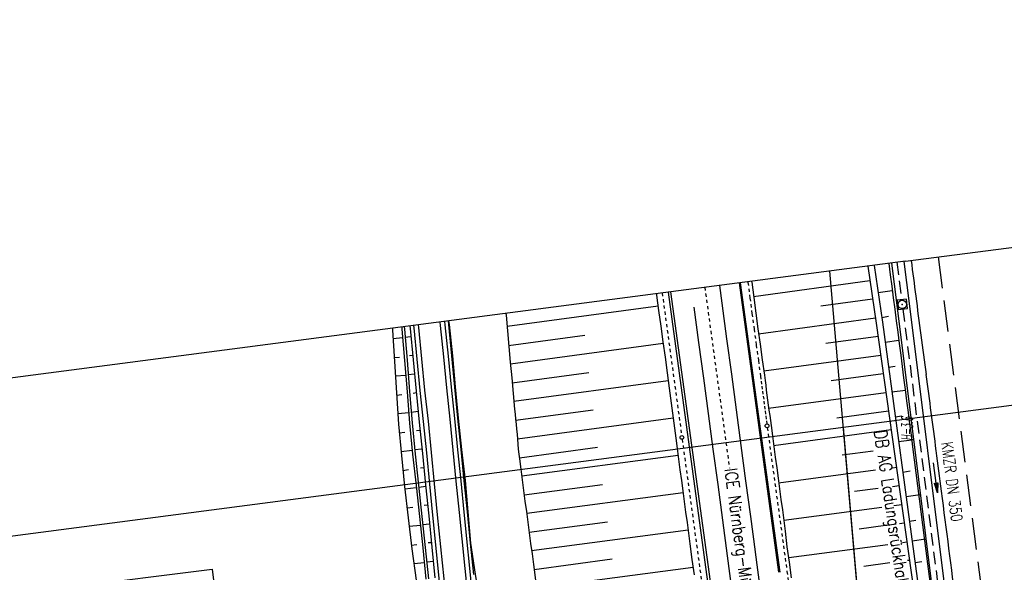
# Model space of a CAD drawing. Extents: x 446005 to 446745, y 447032 to 448234.
# Tile 125 of 127: x 446162 to 446319, y 448146 to 448234. Entities that reach past the tile are written whole.
import ezdxf
from ezdxf.enums import TextEntityAlignment as Align

# ---------------------------------------------------------------- set-up
doc = ezdxf.new("R2010")
doc.units = 0
doc.header["$LTSCALE"] = 2
doc.header["$MEASUREMENT"] = 0
for name, pattern in [('ACAD_ISO03W100', [0.5, 0.25, -0.25]), ('ACAD_ISO10W100W', [0.5, 0.25, -0.25]), ('AUSGEZOGEN', [0]), ('EINAUSFÄDELUNG', [3.5, 2.5, -1]), ('GESTRICH-X2', [1.5, 1, -0.5])]:
    doc.linetypes.add(name, pattern=pattern)
doc.layers.get('0').update_dxf_attribs({"linetype": 'AUSGEZOGEN'})
for name, color, linetype in [('199-GRENZL-BAB', 7, 'AUSGEZOGEN'), ('200-GRENZL-BAB', 7, 'AUSGEZOGEN'), ('ANMERKUNG', 7, 'CONTINUOUS'), ('BOESCHG', 250, 'AUSGEZOGEN'), ('BW-SCHRIFT', 250, 'AUSGEZOGEN'), ('DB-Bahnachse', 7, 'CONTINUOUS'), ('DB-Boeschungen', 15, 'CONTINUOUS'), ('DB-Gleisachse', 7, 'CONTINUOUS'), ('DB-Kabelanlagen', 15, 'CONTINUOUS'), ('DB-Tiefenentwässerung', 15, 'CONTINUOUS'), ('DB-Wegboeschungen', 15, 'CONTINUOUS'), ('DB-Wege', 15, 'CONTINUOUS'), ('EINAUSF', 250, 'EINAUSFÄDELUNG'), ('FBRTOP', 250, 'AUSGEZOGEN'), ('KANAL', 7, 'GESTRICH-X2'), ('LAERMWAND', 1, 'AUSGEZOGEN'), ('MULDE', 250, 'AUSGEZOGEN'), ('PFEIL', 7, 'CONTINUOUS'), ('RAHMEN', 7, 'AUSGEZOGEN'), ('SCHRIFT', 7, 'AUSGEZOGEN'), ('SCHSYMBOL', 200, 'AUSGEZOGEN'), ('TEXTO', 4, 'CONTINUOUS')]:
    doc.layers.add(name, color=color, linetype=linetype)
doc.styles.add('ROMANS', font='romans.shx', dxfattribs={"width": 0.8})

# ---------------------------------------------------------------- blocks, each defined once
blk = doc.blocks.new('20')
blk.add_lwpolyline([(-0.75, -0.75), (0.75, -0.75), (0.75, 0.75), (-0.75, 0.75)], close=True)
blk.add_circle((0, 0), 0.676)
blk.add_point((0, 0))
blk = doc.blocks.new('PFEIL2')
at = {"color": 0}
for p, q in [((0.88, 0), (-2.4, -0.01)), ((0.88, -0.27), (0.88, 0.28)), ((0.88, 0.28), (2.43, 0.01)), ((0.91, 0.27), (0.88, 0.26)), ((0.97, 0.26), (0.88, 0.25)), ((1.02, 0.25), (0.88, 0.23)), ((1.07, 0.24), (0.88, 0.21)), ((1.13, 0.23), (0.88, 0.19)), ((1.18, 0.22), (0.88, 0.17)), ((1.24, 0.21), (0.88, 0.15)), ((1.29, 0.21), (0.88, 0.14)), ((1.34, 0.2), (0.88, 0.12)), ((1.4, 0.19), (0.88, 0.1)), ((1.45, 0.18), (0.88, 0.08)), ((1.51, 0.17), (0.88, 0.06)), ((1.56, 0.16), (0.88, 0.04)), ((1.61, 0.15), (0.88, 0.02)), ((1.67, 0.14), (0.88, 0.01)), ((1.72, 0.13), (0.88, -0.01)), ((1.78, 0.12), (0.88, -0.03)), ((1.83, 0.11), (0.88, -0.05)), ((1.88, 0.1), (0.88, -0.07)), ((1.94, 0.09), (0.88, -0.09)), ((2.05, 0.08), (0.88, -0.12)), ((1.99, 0.08), (0.88, -0.11)), ((2.1, 0.07), (0.88, -0.14)), ((2.15, 0.06), (0.88, -0.16)), ((2.21, 0.05), (0.88, -0.18)), ((2.26, 0.04), (0.88, -0.2)), ((2.32, 0.03), (0.88, -0.22)), ((2.37, 0.02), (0.88, -0.23)), ((2.42, 0.01), (0.88, -0.25)), ((2.43, 0.01), (0.88, -0.27))]:
    blk.add_line(p, q, dxfattribs=at)

msp = doc.modelspace()

# ---------------------------------------------------------------- linework, layer by layer
for q in [(446597.44, 448234.17), (446008.46, 448157.18)]:
    msp.add_line((446302.95, 448195.68), q)
at = {"layer": '199-GRENZL-BAB'}
msp.add_line((446290.8, 448194.09), (446296.09, 448133.5), dxfattribs=at)
at = {"layer": '200-GRENZL-BAB', "flags": 128}
msp.add_lwpolyline([(446292.98, 448169.16), (446296.09, 448133.5)], dxfattribs=at)
at = {"layer": 'BOESCHG'}
for p, q in [((446296.93, 448194.89), (446298.26, 448185.83)), ((446297.92, 448195.02), (446299.25, 448185.98)), ((446298.34, 448192.15), (446298.34, 448192.15)), ((446298.56, 448190.69), (446300.82, 448191.02)), ((446298.92, 448188.19), (446298.92, 448188.19)), ((446298.26, 448185.83), (446304.28, 448143.02)), ((446299.14, 448186.73), (446300.24, 448186.9)), ((446299.25, 448185.98), (446305.08, 448143.13)), ((446299.48, 448184.23), (446299.49, 448184.23)), ((446299.68, 448182.77), (446301.87, 448183.07)), ((446300.02, 448180.27), (446300.03, 448180.27)), ((446300.22, 448178.81), (446301.31, 448178.96)), ((446300.56, 448176.31), (446300.56, 448176.31)), ((446300.76, 448174.85), (446302.92, 448175.14)), ((446301.1, 448172.34), (446301.1, 448172.34)), ((446301.3, 448170.88), (446302.37, 448171.03)), ((446301.64, 448168.38), (446301.64, 448168.38)), ((446301.84, 448166.92), (446303.96, 448167.21)), ((446302.18, 448164.42), (446302.18, 448164.42)), ((446302.38, 448162.95), (446302.38, 448162.95)), ((446302.5, 448162.07), (446303.67, 448162.25)), ((446302.72, 448160.45), (446302.72, 448160.45)), ((446302.92, 448158.99), (446302.92, 448158.99)), ((446303.03, 448158.17), (446305.3, 448158.52)), ((446303.26, 448156.49), (446303.26, 448156.49)), ((446303.46, 448155.03), (446303.46, 448155.03)), ((446303.56, 448154.27), (446304.6, 448154.42)), ((446303.8, 448152.52), (446303.8, 448152.52)), ((446303.99, 448151.09), (446306.18, 448151.43)), ((446304, 448151.06), (446304, 448151.06)), ((446304.34, 448148.56), (446304.34, 448148.56)), ((446304.46, 448147.63), (446305.55, 448147.79)), ((446304.53, 448147.1), (446304.54, 448147.1))]:
    msp.add_line(p, q, dxfattribs=at)
at = {"layer": 'BW-SCHRIFT'}
msp.add_lwpolyline([(446192.43, 448146.61), (446197.59, 448105.24), (446174.7, 448102.38), (446169.54, 448143.75)], close=True, dxfattribs=at)
at = {"layer": 'DB-Bahnachse', "linetype": 'ACAD_ISO10W100W'}
msp.add_line((446270.95, 448191.5), (446274.88, 448162.67), dxfattribs=at)
at = {"layer": 'DB-Boeschungen', "linetype": 'Continuous'}
for p, q in [((446278.41, 448192.47), (446278.43, 448192.35)), ((446278.43, 448192.35), (446278.74, 448189.87)), ((446263.24, 448190.49), (446263.27, 448190.29)), ((446263.27, 448190.29), (446263.58, 448187.81)), ((446278.74, 448189.87), (446279.1, 448187.4)), ((446239.26, 448187.35), (446239.28, 448187.06)), ((446239.28, 448187.06), (446239.5, 448184.57)), ((446263.58, 448187.81), (446263.94, 448185.33)), ((446279.1, 448187.4), (446279.42, 448184.92)), ((446239.5, 448184.57), (446239.71, 448182.07)), ((446263.94, 448185.33), (446264.26, 448182.85)), ((446279.42, 448184.92), (446279.78, 448182.44)), ((446264.26, 448182.85), (446264.62, 448180.38)), ((446279.78, 448182.44), (446280.09, 448179.96)), ((446239.71, 448182.07), (446239.92, 448179.58)), ((446239.92, 448179.58), (446240.19, 448177.1)), ((446264.62, 448180.38), (446264.93, 448177.9)), ((446280.09, 448179.96), (446280.45, 448177.49)), ((446264.93, 448177.9), (446265.29, 448175.42)), ((446240.19, 448177.1), (446240.4, 448174.6)), ((446280.45, 448177.49), (446280.55, 448176.69)), ((446280.55, 448176.69), (446280.65, 448175.9)), ((446240.4, 448174.6), (446240.61, 448172.11)), ((446265.29, 448175.42), (446265.39, 448174.63)), ((446265.39, 448174.63), (446265.49, 448173.84)), ((446280.65, 448175.9), (446280.75, 448175.11)), ((446280.75, 448175.11), (446280.85, 448174.31)), ((446265.49, 448173.84), (446265.59, 448173.04)), ((446265.59, 448173.04), (446265.69, 448172.25)), ((446280.85, 448174.31), (446280.95, 448173.52)), ((446280.95, 448173.52), (446281.05, 448172.73)), ((446240.61, 448172.11), (446240.71, 448171.32)), ((446240.71, 448171.32), (446240.76, 448170.52)), ((446265.69, 448172.25), (446265.79, 448171.46)), ((446265.79, 448171.46), (446265.89, 448170.66)), ((446281.05, 448172.73), (446281.16, 448171.93)), ((446281.16, 448171.93), (446281.31, 448171.1)), ((446240.76, 448170.52), (446240.86, 448169.72)), ((446265.89, 448170.66), (446265.99, 448169.87)), ((446265.99, 448169.87), (446266.14, 448169.08)), ((446281.31, 448171.1), (446281.41, 448170.3)), ((446281.41, 448170.3), (446281.51, 448169.51)), ((446240.86, 448169.72), (446240.92, 448168.92)), ((446240.92, 448168.92), (446241.02, 448168.13)), ((446266.14, 448169.08), (446266.24, 448168.29)), ((446266.24, 448168.29), (446266.34, 448167.49)), ((446281.51, 448169.51), (446281.72, 448167.82)), ((446241.02, 448168.13), (446241.07, 448167.33)), ((446241.07, 448167.33), (446241.17, 448166.53)), ((446266.34, 448167.49), (446266.56, 448165.81)), ((446281.72, 448167.82), (446281.94, 448166.13)), ((446241.17, 448166.53), (446241.22, 448165.73)), ((446241.22, 448165.73), (446241.32, 448164.94)), ((446266.56, 448165.81), (446266.77, 448164.12)), ((446281.94, 448166.13), (446282.15, 448164.45)), ((446241.32, 448164.94), (446241.41, 448164.2)), ((446241.41, 448164.2), (446241.62, 448162.51)), ((446266.77, 448164.12), (446266.98, 448162.43)), ((446282.15, 448164.45), (446282.41, 448162.77)), ((446241.62, 448162.51), (446241.84, 448160.82)), ((446266.98, 448162.43), (446267.24, 448160.75)), ((446282.41, 448162.77), (446282.62, 448161.08)), ((446241.84, 448160.82), (446242.05, 448159.14)), ((446267.24, 448160.75), (446267.46, 448159.07)), ((446282.62, 448161.08), (446282.84, 448159.39)), ((446242.05, 448159.14), (446242.26, 448157.45)), ((446267.46, 448159.07), (446267.67, 448157.38)), ((446282.84, 448159.39), (446283.05, 448157.71)), ((446242.26, 448157.45), (446242.52, 448155.77)), ((446267.67, 448157.38), (446267.88, 448155.69)), ((446283.05, 448157.71), (446283.31, 448156.03)), ((446242.52, 448155.77), (446242.74, 448154.08)), ((446267.88, 448155.69), (446268.15, 448154.01)), ((446283.31, 448156.03), (446283.53, 448154.34)), ((446242.74, 448154.08), (446242.95, 448152.4)), ((446283.53, 448154.34), (446283.74, 448152.65)), ((446268.15, 448154.01), (446268.36, 448152.33)), ((446283.74, 448152.65), (446284.05, 448150.17)), ((446242.95, 448152.4), (446243.16, 448150.71)), ((446268.36, 448152.33), (446268.57, 448150.64)), ((446243.16, 448150.71), (446243.42, 448149.03)), ((446268.57, 448150.64), (446268.88, 448148.16)), ((446284.05, 448150.17), (446284.41, 448147.7)), ((446243.42, 448149.03), (446243.64, 448147.34)), ((446268.88, 448148.16), (446269.25, 448145.69)), ((446243.64, 448147.34), (446243.95, 448144.86)), ((446284.41, 448147.7), (446284.73, 448145.22))]:
    msp.add_line(p, q, dxfattribs=at)
for points in [[(446278.72, 448190.07), (446297.27, 448192.59)], [(446297.7, 448189.62), (446289.45, 448188.5)], [(446263.49, 448188.5), (446239.46, 448185.27)], [(446279.52, 448184.12), (446298.14, 448186.65)], [(446239.68, 448182.27), (446251.83, 448183.91)], [(446264.29, 448182.56), (446239.96, 448179.28)], [(446298.56, 448183.68), (446290.25, 448182.55)], [(446280.36, 448178.18), (446298.98, 448180.71)], [(446240.24, 448176.3), (446252.48, 448177.94)], [(446299.4, 448177.74), (446291.1, 448176.61)], [(446265.09, 448176.61), (446240.51, 448173.31)], [(446281.12, 448172.23), (446299.82, 448174.77)], [(446240.79, 448170.32), (446253.13, 448171.97)], [(446300.23, 448171.8), (446292, 448170.68)], [(446265.89, 448170.66), (446241.07, 448167.33)], [(446281.92, 448166.28), (446300.65, 448168.83)], [(446241.39, 448164.35), (446253.83, 448166.02)], [(446297.78, 448165.38), (446292.85, 448164.74)], [(446266.7, 448164.72), (446241.76, 448161.42)], [(446282.72, 448160.34), (446298.16, 448162.4)], [(446300.93, 448162.77), (446301.49, 448162.84)], [(446242.14, 448158.44), (446254.63, 448160.07)], [(446267.49, 448158.77), (446242.56, 448155.47)], [(446298.58, 448159.44), (446294.83, 448158.95)], [(446301.91, 448159.87), (446300.87, 448159.74)], [(446283.52, 448154.39), (446299.17, 448156.48)], [(446301.1, 448156.73), (446302.33, 448156.9)], [(446242.94, 448152.5), (446255.43, 448154.12)], [(446268.3, 448152.82), (446243.31, 448149.52)], [(446299.77, 448153.54), (446295.57, 448152.99)], [(446302.75, 448153.93), (446301.98, 448153.83)], [(446302.44, 448150.86), (446303.17, 448150.96)], [(446284.32, 448148.44), (446300.11, 448150.55)], [(446243.74, 448146.55), (446256.18, 448148.22)], [(446303.58, 448147.99), (446303.25, 448147.95)], [(446269.1, 448146.88), (446244.11, 448143.57)], [(446300.44, 448147.58), (446296.31, 448147.04)]]:
    msp.add_lwpolyline(points, dxfattribs=at)
at = {"layer": 'DB-Gleisachse', "linetype": 'Continuous'}
for p, q in [((446273.28, 448191.8), (446273.66, 448188.99)), ((446273.66, 448188.99), (446274.43, 448183.32)), ((446269.2, 448188.38), (446269.97, 448182.72)), ((446269.97, 448182.72), (446270.73, 448177.06)), ((446274.43, 448183.32), (446275.19, 448177.66)), ((446275.19, 448177.66), (446275.95, 448171.99)), ((446270.73, 448177.06), (446271.49, 448171.4)), ((446271.49, 448171.4), (446272.25, 448165.73)), ((446275.95, 448171.99), (446276.71, 448166.33)), ((446272.25, 448165.73), (446273, 448160.07)), ((446276.71, 448166.33), (446277.46, 448160.67)), ((446277.46, 448160.66), (446278.22, 448155)), ((446273, 448160.07), (446273.76, 448154.41)), ((446273.76, 448154.41), (446274.51, 448148.74)), ((446278.22, 448155), (446278.97, 448149.34)), ((446274.51, 448148.74), (446275.26, 448143.08)), ((446278.97, 448149.33), (446279.72, 448143.67))]:
    msp.add_line(p, q, dxfattribs=at)
at = {"layer": 'DB-Kabelanlagen', "linetype": 'Continuous'}
for p, q in [((446276.4, 448192.21), (446282.7, 448146.09)), ((446276.61, 448192.24), (446282.91, 448146.12)), ((446265.1, 448190.73), (446271.4, 448144.55)), ((446265.49, 448190.78), (446271.8, 448144.61))]:
    msp.add_line(p, q, dxfattribs=at)
at = {"layer": 'DB-Tiefenentwässerung', "linetype": 'ACAD_ISO03W100'}
for p, q in [((446277.82, 448192.39), (446277.83, 448192.28)), ((446277.83, 448192.28), (446278.15, 448189.8)), ((446264.15, 448190.61), (446267.26, 448167.88)), ((446278.15, 448189.8), (446278.46, 448187.32)), ((446278.46, 448187.32), (446278.82, 448184.84)), ((446278.82, 448184.84), (446279.14, 448182.31)), ((446279.14, 448182.31), (446279.5, 448179.84)), ((446279.5, 448179.84), (446279.82, 448177.36)), ((446279.82, 448177.36), (446279.92, 448176.56)), ((446279.92, 448176.56), (446280.02, 448175.77)), ((446280.02, 448175.77), (446280.12, 448174.98)), ((446280.12, 448174.98), (446280.27, 448174.19)), ((446280.27, 448174.19), (446280.37, 448173.39)), ((446280.37, 448173.39), (446280.47, 448172.6)), ((446280.47, 448172.6), (446280.57, 448171.81)), ((446280.57, 448171.81), (446280.67, 448171.01)), ((446280.67, 448171.01), (446280.77, 448170.22)), ((446280.77, 448170.22), (446280.83, 448169.74)), ((446280.91, 448169.14), (446284.04, 448146.28)), ((446267.34, 448167.29), (446270.46, 448144.42)), ((446284.04, 448146.24), (446288.28, 448113.9))]:
    msp.add_line(p, q, dxfattribs=at)
at = {"layer": 'DB-Tiefenentwässerung', "linetype": 'Continuous'}
for centre in [(446280.87, 448169.44), (446267.3, 448167.59)]:
    msp.add_circle(centre, 0.3, dxfattribs=at)
at = {"layer": 'DB-Wegboeschungen', "linetype": 'Continuous'}
for p, q in [((446230.02, 448186.15), (446230.08, 448185.58)), ((446230.08, 448185.58), (446230.57, 448180.6)), ((446221.15, 448184.99), (446221.17, 448184.68)), ((446221.17, 448184.68), (446221.51, 448179.69)), ((446222.64, 448185.18), (446222.66, 448184.84)), ((446222.66, 448184.84), (446223.1, 448179.86)), ((446223.03, 448185.23), (446223.06, 448184.87)), ((446223.06, 448184.87), (446223.5, 448179.89)), ((446223.91, 448185.35), (446223.96, 448184.95)), ((446223.96, 448184.95), (446224.45, 448179.97)), ((446221.51, 448179.69), (446221.81, 448174.69)), ((446223.1, 448179.86), (446223.5, 448174.88)), ((446223.5, 448179.89), (446223.9, 448174.91)), ((446224.45, 448179.97), (446224.94, 448174.99)), ((446230.57, 448180.6), (446231.06, 448175.62)), ((446221.81, 448174.69), (446222.1, 448169.7)), ((446223.5, 448174.88), (446223.89, 448169.89)), ((446223.9, 448174.91), (446224.29, 448169.92)), ((446224.94, 448174.99), (446225.43, 448170.01)), ((446231.06, 448175.62), (446231.55, 448170.65)), ((446223.89, 448169.89), (446224.38, 448164.92)), ((446224.29, 448169.92), (446224.78, 448164.95)), ((446225.43, 448170.01), (446225.93, 448165.04)), ((446231.55, 448170.65), (446232.05, 448165.67)), ((446222.1, 448169.7), (446222.59, 448164.73)), ((446225.93, 448165.04), (446226.42, 448160.06)), ((446232.05, 448165.67), (446232.54, 448160.69)), ((446222.59, 448164.73), (446223.08, 448159.75)), ((446224.38, 448164.92), (446224.92, 448159.94)), ((446224.78, 448164.95), (446225.32, 448159.98)), ((446232.54, 448160.69), (446233.08, 448155.72)), ((446223.08, 448159.75), (446223.67, 448154.78)), ((446224.92, 448159.94), (446225.46, 448154.97)), ((446225.32, 448159.98), (446225.86, 448155)), ((446226.42, 448160.06), (446226.96, 448155.09)), ((446233.08, 448155.72), (446233.57, 448150.74)), ((446223.67, 448154.78), (446224.27, 448149.81)), ((446225.46, 448154.97), (446226.01, 448150)), ((446225.86, 448155), (446226.4, 448150.03)), ((446226.96, 448155.09), (446227.45, 448150.11)), ((446224.27, 448149.81), (446224.96, 448144.85)), ((446226.01, 448150), (446226.5, 448145.02)), ((446226.4, 448150.03), (446226.9, 448145.05)), ((446227.45, 448150.11), (446227.94, 448145.19)), ((446233.57, 448150.74), (446234.06, 448145.77))]:
    msp.add_line(p, q, dxfattribs=at)
for points in [[(446230.12, 448186.16), (446230.18, 448185.59), (446230.72, 448180.61), (446231.16, 448175.63), (446231.65, 448170.65), (446232.19, 448165.68), (446232.74, 448160.71), (446233.18, 448155.73), (446233.62, 448150.75), (446234.36, 448145.79), (446235.15, 448140.84), (446235.54, 448137.86), (446235.99, 448132.13)], [(446222.77, 448183.45), (446221.28, 448183.33)], [(446224.06, 448183.65), (446223.17, 448183.53)], [(446221.46, 448180.34), (446222.26, 448180.4)], [(446224.35, 448180.66), (446223.9, 448180.58)], [(446224.68, 448177.68), (446223.69, 448177.55)], [(446223.29, 448177.47), (446221.65, 448177.34)], [(446224.97, 448174.69), (446224.47, 448174.6)], [(446221.83, 448174.35), (446222.68, 448174.41)], [(446223.76, 448171.49), (446222.02, 448171.35)], [(446225.25, 448171.71), (446224.16, 448171.57)], [(446222.21, 448168.31), (446223.15, 448168.43)], [(446225.59, 448168.72), (446224.99, 448168.63)], [(446224.33, 448165.51), (446222.54, 448165.32)], [(446225.87, 448165.74), (446224.73, 448165.6)], [(446222.83, 448162.34), (446223.72, 448162.46)], [(446226.16, 448162.75), (446225.61, 448162.71)], [(446224.95, 448159.55), (446223.16, 448159.35)], [(446226.49, 448159.77), (446225.35, 448159.63)], [(446223.5, 448156.37), (446224.39, 448156.49)], [(446226.78, 448156.78), (446226.23, 448156.74)], [(446225.62, 448153.58), (446223.83, 448153.39)], [(446227.06, 448153.79), (446226.02, 448153.66)], [(446224.17, 448150.41), (446225.06, 448150.53)], [(446227.35, 448150.81), (446226.85, 448150.77)], [(446227.68, 448147.82), (446226.64, 448147.69)], [(446226.24, 448147.61), (446224.6, 448147.43)]]:
    msp.add_lwpolyline(points, dxfattribs=at)
at = {"layer": 'DB-Wege', "linetype": 'Continuous'}
for p, q in [((446225.26, 448185.52), (446225.3, 448185.1)), ((446228.73, 448185.98), (446228.79, 448185.43)), ((446229.48, 448186.07), (446229.53, 448185.53)), ((446229.53, 448185.53), (446230.02, 448180.56)), ((446224.51, 448185.43), (446224.55, 448185.04)), ((446224.55, 448185.04), (446225.04, 448180.07)), ((446225.3, 448185.1), (446225.79, 448180.12)), ((446228.79, 448185.43), (446229.28, 448180.45)), ((446225.04, 448180.07), (446225.54, 448175.09)), ((446225.79, 448180.12), (446226.28, 448175.15)), ((446229.28, 448180.45), (446229.77, 448175.47)), ((446230.02, 448180.56), (446230.51, 448175.58)), ((446225.54, 448175.09), (446226.08, 448170.12)), ((446226.28, 448175.15), (446226.83, 448170.17)), ((446229.77, 448175.47), (446230.31, 448170.5)), ((446230.51, 448175.58), (446231.05, 448170.61)), ((446226.08, 448170.12), (446226.57, 448165.14)), ((446226.83, 448170.17), (446227.32, 448165.2)), ((446230.31, 448170.5), (446230.8, 448165.57)), ((446231.05, 448170.61), (446231.55, 448165.63)), ((446226.57, 448165.14), (446227.06, 448160.16)), ((446227.32, 448165.2), (446227.81, 448160.22)), ((446230.8, 448165.57), (446231.29, 448160.6)), ((446231.55, 448165.63), (446232.04, 448160.65)), ((446231.29, 448160.6), (446231.78, 448155.62)), ((446232.04, 448160.65), (446232.53, 448155.68)), ((446227.06, 448160.16), (446227.55, 448155.19)), ((446227.81, 448160.22), (446228.3, 448155.24)), ((446231.78, 448155.62), (446234, 448133.86)), ((446231.78, 448155.62), (446231.79, 448155.58)), ((446232.53, 448155.68), (446234.74, 448133.93)), ((446232.53, 448155.68), (446232.53, 448155.66)), ((446227.55, 448155.19), (446229.77, 448133.44)), ((446227.55, 448155.19), (446227.56, 448155.15)), ((446228.3, 448155.24), (446230.51, 448133.51)), ((446228.3, 448155.24), (446228.3, 448155.23))]:
    msp.add_line(p, q, dxfattribs=at)
at = {"layer": 'EINAUSF'}
msp.add_line((446308.14, 448196.36), (446315.7, 448138.31), dxfattribs=at)
at = {"layer": 'FBRTOP'}
msp.add_lwpolyline([(446363.33, 447740.45, 0.000002), (446366.28, 447717.76, 0.000326)], format="xyb", dxfattribs=at)
for centre, radius, start, end in [((457103.8, 449591.73), 10889.8, 187.364865, 187.39502), ((448588.01, 448486.48), 2302.59, 187.39502, 187.70868), ((444155.35, 447886.47), 2170.5, 7.38562, 7.70868), ((428596.94, 445869.76), 17859.07, 7.364715, 7.385617), ((304282.64, 429801.99), 143207.46, 7.357334, 7.3647152)]:
    msp.add_arc(centre, radius, start, end, dxfattribs=at)
at = {"layer": 'KANAL'}
for p, q in [((446301.56, 448195.5), (446302.34, 448189.53)), ((446302.53, 448188.06), (446308.62, 448139.91))]:
    msp.add_line(p, q, dxfattribs=at)
at = {"layer": 'LAERMWAND'}
msp.add_lwpolyline([(446254.58, 447970.34, -0.000001), (446246.41, 447966.17, -0.000041)], format="xyb", dxfattribs=at)
for centre, radius, start, end in [((432307.9, 446366.59), 14111.42, 7.326419, 7.446089), ((-1861527.86, 151444.35), 2326828.79, 7.32559643, 7.32641886)]:
    msp.add_arc(centre, radius, start, end, dxfattribs=at)
at = {"layer": 'MULDE'}
for p, q in [((446300.71, 448195.39), (446301.54, 448188.67)), ((446302.69, 448195.65), (446303.52, 448188.92)), ((446301.54, 448188.67), (446307.73, 448139.04)), ((446303.52, 448188.92), (446309.71, 448139.29))]:
    msp.add_line(p, q, dxfattribs=at)
at = {"layer": 'RAHMEN'}
msp.add_line((446595.73, 448208.74), (446016.65, 448133.04), dxfattribs=at)

# ---------------------------------------------------------------- block references
at = {"layer": 'PFEIL', "rotation": 277.2210999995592}
msp.add_blockref('PFEIL2', (446307.71, 448161.18), dxfattribs=at)
at = {"layer": 'SCHSYMBOL', "rotation": 277.4164}
msp.add_blockref('20', (446302.43, 448188.8), dxfattribs=at)

# ---------------------------------------------------------------- texts
at = {"layer": 'ANMERKUNG', "style": 'ROMANS', "oblique": 7, "width": 0.5}
msp.add_text('H=3.6', height=1.8, rotation=90, dxfattribs=at).set_placement((446304.11, 448167.11))
at = {"layer": 'LAERMWAND', "style": 'ROMANS', "width": 0.8}
msp.add_text('DB AG Ladungsrückhaltesystem', height=2, rotation=278.4139, dxfattribs=at).set_placement((446297.94, 448168.57))
at = {"layer": 'SCHRIFT', "style": 'ROMANS', "width": 0.8}
msp.add_text('ICE Nürnberg-München', height=2, rotation=277.7677, dxfattribs=at).set_placement((446274.09, 448162.52))
at = {"layer": 'TEXTO', "style": 'ROMANS', "width": 0.75}
msp.add_text('KMZR DN 350', height=1.8, rotation=277.2211, dxfattribs=at).set_placement((446309.46, 448160.42), align=Align.CENTER)

doc.saveas('drawing.dxf')
